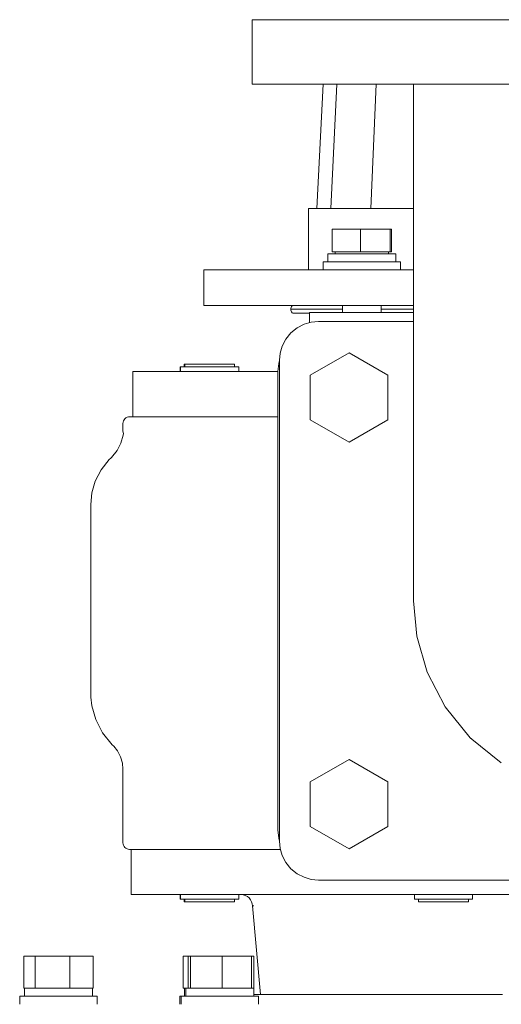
# Model space of a CAD drawing. Header units: millimetres. Extents: x -491 to 509, y -20 to 1095.
# Tile 2 of 5: x -448 to -299, y 408 to 713. Entities that reach past the tile are written whole.
import ezdxf

# ---------------------------------------------------------------- set-up
doc = ezdxf.new("R2010")
doc.units = ezdxf.units.MM
doc.header["$MEASUREMENT"] = 0
doc.layers.add('MATERIAL 1', color=251, linetype='Continuous', true_color=0x505050)
doc.layers.add('MATERIAL 2', color=5, linetype='Continuous', true_color=0x0000ff)

msp = doc.modelspace()

# ---------------------------------------------------------------- linework, layer by layer
at = {"layer": 'MATERIAL 1', "color": 251, "linetype": 'Continuous', "lineweight": 0, "true_color": 0x505050}
for p, q in [((-376.14, 693.25), (-376.14, 713.25)), ((-375.69, 713.25), (-376.14, 713.25)), ((-374.3, 713.25), (-375.69, 713.25)), ((-371.89, 713.25), (-374.3, 713.25)), ((-368.42, 713.25), (-371.89, 713.25)), ((-363.85, 713.25), (-368.42, 713.25)), ((-358.21, 713.25), (-363.85, 713.25)), ((-351.54, 713.25), (-358.21, 713.25)), ((-343.92, 713.25), (-351.54, 713.25)), ((-335.47, 713.25), (-343.92, 713.25)), ((-326.33, 713.25), (-335.47, 713.25)), ((-316.66, 713.25), (-326.33, 713.25)), ((-306.63, 713.25), (-316.66, 713.25)), ((-296.41, 713.25), (-306.63, 713.25)), ((-376.14, 693.25), (-375.69, 693.25)), ((-375.69, 693.25), (-374.3, 693.25)), ((-374.3, 693.25), (-371.89, 693.25)), ((-371.89, 693.25), (-368.42, 693.25)), ((-368.42, 693.25), (-363.85, 693.25)), ((-363.85, 693.25), (-358.21, 693.25)), ((-358.21, 693.25), (-351.54, 693.25)), ((-351.54, 693.25), (-343.92, 693.25)), ((-343.92, 693.25), (-335.47, 693.25)), ((-335.47, 693.25), (-326.33, 693.25)), ((-326.33, 693.25), (-316.66, 693.25)), ((-326.14, 693.25), (-326.14, 605.76)), ((-316.66, 693.25), (-306.63, 693.25)), ((-306.63, 693.25), (-296.41, 693.25)), ((-360.06, 618.9), (-357.82, 619.55)), ((-357.82, 619.55), (-355.64, 619.75)), ((-355.64, 619.75), (-326.14, 619.75)), ((-365.68, 614.31), (-364.12, 616.23)), ((-364.12, 616.23), (-362.21, 617.79)), ((-362.21, 617.79), (-360.06, 618.9)), ((-366.8, 612.16), (-365.68, 614.31)), ((-367.44, 609.93), (-366.8, 612.16)), ((-358.14, 603.18), (-346.14, 610.1)), ((-346.14, 610.1), (-334.14, 603.18)), ((-367.64, 607.75), (-367.44, 609.93)), ((-367.64, 458.75), (-367.64, 607.75)), ((-326.14, 599.24), (-326.14, 605.76)), ((-358.14, 589.32), (-358.14, 603.18)), ((-334.14, 603.18), (-334.14, 589.32)), ((-326.14, 592.56), (-326.14, 599.24)), ((-326.14, 585.8), (-326.14, 592.56)), ((-346.14, 582.39), (-358.14, 589.32)), ((-334.14, 589.32), (-346.14, 582.39)), ((-326.14, 579.07), (-326.14, 585.8)), ((-326.14, 572.45), (-326.14, 579.07)), ((-326.14, 566.08), (-326.14, 572.45)), ((-326.14, 560.05), (-326.14, 566.08)), ((-326.14, 554.48), (-326.14, 560.05)), ((-326.14, 549.46), (-326.14, 554.48)), ((-326.14, 545.07), (-326.14, 549.46)), ((-326.14, 541.35), (-326.14, 545.07)), ((-326.14, 538.34), (-326.14, 541.35)), ((-326.14, 536.05), (-326.14, 538.34)), ((-326.14, 534.46), (-326.14, 536.05)), ((-326.14, 533.54), (-326.14, 534.46)), ((-326.14, 533.54), (-326.14, 533.25)), ((-326.14, 533.25), (-326.14, 533.25)), ((-326.14, 533.25), (-326.14, 533.25)), ((-326.14, 533.25), (-326.14, 533.25)), ((-325.14, 522.33), (-326.14, 533.24)), ((-321.93, 511.17), (-325.14, 522.33)), ((-325.14, 522.33), (-325.14, 522.33)), ((-321.93, 511.16), (-321.93, 511.17)), ((-316.36, 500.41), (-321.93, 511.16)), ((-308.57, 490.82), (-316.36, 500.42)), ((-308.57, 490.82), (-316.36, 500.41)), ((-308.19, 490.51), (-308.57, 490.82)), ((-298.97, 483.03), (-308.57, 490.82)), ((-358.14, 477.18), (-346.14, 484.1)), ((-346.14, 484.1), (-334.14, 477.18)), ((-298.97, 483.03), (-298.97, 483.03)), ((-358.14, 463.32), (-358.14, 477.18)), ((-334.14, 477.18), (-334.14, 463.32)), ((-346.14, 456.39), (-358.14, 463.32)), ((-334.14, 463.32), (-346.14, 456.39)), ((-367.44, 456.56), (-367.64, 458.75)), ((-366.8, 454.33), (-367.44, 456.56)), ((-365.68, 452.18), (-366.8, 454.33)), ((-364.12, 450.26), (-365.68, 452.18)), ((-362.21, 448.7), (-364.12, 450.26)), ((-360.06, 447.59), (-362.21, 448.7)), ((-357.82, 446.95), (-360.06, 447.59)), ((-355.64, 446.75), (-357.82, 446.95)), ((-176.64, 446.75), (-355.64, 446.75))]:
    msp.add_line(p, q, dxfattribs=at)
at = {"layer": 'MATERIAL 2', "color": 5, "linetype": 'Continuous', "lineweight": 0, "true_color": 0x0000ff}
for p, q in [((-356.14, 654.75), (-354.18, 693.25)), ((-351.82, 654.75), (-349.96, 693.25)), ((-339.33, 654.75), (-337.75, 693.25)), ((-358.64, 635.75), (-358.64, 654.75)), ((-358.26, 654.75), (-358.64, 654.75)), ((-357.09, 654.75), (-358.26, 654.75)), ((-355.07, 654.75), (-357.09, 654.75)), ((-352.14, 654.75), (-355.07, 654.75)), ((-348.3, 654.75), (-352.14, 654.75)), ((-343.56, 654.75), (-348.3, 654.75)), ((-337.95, 654.75), (-343.56, 654.75)), ((-331.55, 654.75), (-337.95, 654.75)), ((-326.14, 654.75), (-331.55, 654.75)), ((-351.35, 641.35), (-351.35, 648.34)), ((-342.56, 648.34), (-351.35, 648.34)), ((-333.36, 648.34), (-342.56, 648.34)), ((-342.56, 648.34), (-342.56, 641.35)), ((-332.95, 648.34), (-333.36, 648.34)), ((-333.36, 648.34), (-333.36, 641.35)), ((-332.95, 648.34), (-332.95, 641.35)), ((-352.7, 640.75), (-352.66, 640.75)), ((-352.7, 638.24), (-352.7, 640.75)), ((-352.66, 640.75), (-352.53, 640.75)), ((-352.53, 640.75), (-352.3, 640.75)), ((-352.3, 640.75), (-351.96, 640.75)), ((-351.96, 640.75), (-351.52, 640.75)), ((-351.52, 640.75), (-350.98, 640.75)), ((-351.35, 641.35), (-342.56, 641.35)), ((-350.98, 640.75), (-350.34, 640.75)), ((-350.42, 640.75), (-350.42, 641.35)), ((-350.34, 640.75), (-349.61, 640.75)), ((-349.61, 640.75), (-348.8, 640.75)), ((-348.8, 640.75), (-347.93, 640.75)), ((-347.93, 640.75), (-347, 640.75)), ((-347, 640.75), (-346.04, 640.75)), ((-346.04, 640.75), (-345.06, 640.75)), ((-345.06, 640.75), (-344.07, 640.75)), ((-344.07, 640.75), (-343.1, 640.75)), ((-343.1, 640.75), (-342.15, 640.75)), ((-342.56, 641.35), (-333.36, 641.35)), ((-342.15, 640.75), (-341.2, 640.75)), ((-341.2, 640.75), (-340.23, 640.75)), ((-340.23, 640.75), (-339.25, 640.75)), ((-339.25, 640.75), (-338.27, 640.75)), ((-338.27, 640.75), (-337.31, 640.75)), ((-337.31, 640.75), (-336.38, 640.75)), ((-336.38, 640.75), (-335.5, 640.75)), ((-335.5, 640.75), (-334.69, 640.75)), ((-334.69, 640.75), (-333.96, 640.75)), ((-333.96, 640.75), (-333.32, 640.75)), ((-333.89, 641.35), (-333.89, 640.75)), ((-333.36, 641.35), (-332.95, 641.35)), ((-333.32, 640.75), (-332.78, 640.75)), ((-332.78, 640.75), (-332.34, 640.75)), ((-332.34, 640.75), (-332.01, 640.75)), ((-332.01, 640.75), (-331.78, 640.75)), ((-331.78, 640.75), (-331.65, 640.75)), ((-331.65, 640.75), (-331.6, 640.75)), ((-331.6, 638.24), (-331.6, 640.75)), ((-354.15, 638.24), (-354.09, 638.24)), ((-354.15, 635.75), (-354.15, 638.24)), ((-354.09, 638.24), (-353.91, 638.24)), ((-353.91, 638.24), (-353.62, 638.24)), ((-353.62, 638.24), (-353.22, 638.24)), ((-353.22, 638.24), (-352.73, 638.24)), ((-352.73, 638.24), (-352.15, 638.24)), ((-352.15, 638.24), (-351.46, 638.24)), ((-351.46, 638.24), (-350.68, 638.24)), ((-350.68, 638.24), (-349.8, 638.24)), ((-349.8, 638.24), (-348.83, 638.24)), ((-348.83, 638.24), (-347.8, 638.24)), ((-347.8, 638.24), (-346.71, 638.24)), ((-346.71, 638.24), (-345.59, 638.24)), ((-345.59, 638.24), (-344.44, 638.24)), ((-344.44, 638.24), (-343.29, 638.24)), ((-343.29, 638.24), (-342.15, 638.24)), ((-342.15, 638.24), (-341.07, 638.24)), ((-341.07, 638.24), (-339.97, 638.24)), ((-339.97, 638.24), (-338.85, 638.24)), ((-338.85, 638.24), (-337.74, 638.24)), ((-337.74, 638.24), (-336.64, 638.24)), ((-336.64, 638.24), (-335.59, 638.24)), ((-335.59, 638.24), (-334.59, 638.24)), ((-334.59, 638.24), (-333.67, 638.24)), ((-333.67, 638.24), (-332.84, 638.24)), ((-332.84, 638.24), (-332.11, 638.24)), ((-332.11, 638.24), (-331.49, 638.24)), ((-331.49, 638.24), (-331, 638.24)), ((-331, 638.24), (-330.62, 638.24)), ((-330.62, 638.24), (-330.35, 638.24)), ((-330.35, 638.24), (-330.2, 638.24)), ((-330.2, 638.24), (-330.15, 638.24)), ((-330.15, 638.24), (-330.15, 635.75)), ((-391.14, 635.75), (-391.14, 624.75)), ((-390.63, 635.75), (-391.14, 635.75)), ((-389.05, 635.75), (-390.63, 635.75)), ((-386.31, 635.75), (-389.05, 635.75)), ((-382.36, 635.75), (-386.31, 635.75)), ((-377.17, 635.75), (-382.36, 635.75)), ((-370.76, 635.75), (-377.17, 635.75)), ((-363.18, 635.75), (-370.76, 635.75)), ((-354.53, 635.75), (-363.18, 635.75)), ((-344.93, 635.75), (-354.53, 635.75)), ((-354.15, 635.75), (-354.1, 635.75)), ((-354.1, 635.75), (-353.95, 635.75)), ((-353.95, 635.75), (-353.69, 635.75)), ((-353.69, 635.75), (-353.31, 635.75)), ((-353.31, 635.75), (-352.81, 635.75)), ((-352.81, 635.75), (-352.2, 635.75)), ((-352.2, 635.75), (-351.47, 635.75)), ((-351.47, 635.75), (-350.64, 635.75)), ((-350.64, 635.75), (-349.72, 635.75)), ((-349.72, 635.75), (-348.72, 635.75)), ((-348.72, 635.75), (-347.66, 635.75)), ((-348.13, 635.75), (-348.13, 635.75)), ((-347.66, 635.75), (-346.57, 635.75)), ((-346.57, 635.75), (-345.45, 635.75)), ((-345.45, 635.75), (-344.34, 635.75)), ((-334.54, 635.75), (-344.93, 635.75)), ((-344.34, 635.75), (-343.23, 635.75)), ((-343.23, 635.75), (-342.15, 635.75)), ((-342.15, 635.75), (-341.07, 635.75)), ((-341.07, 635.75), (-339.97, 635.75)), ((-339.97, 635.75), (-338.85, 635.75)), ((-338.85, 635.75), (-337.74, 635.75)), ((-337.74, 635.75), (-336.64, 635.75)), ((-336.64, 635.75), (-335.59, 635.75)), ((-336.18, 635.75), (-336.18, 635.75)), ((-335.59, 635.75), (-334.59, 635.75)), ((-334.59, 635.75), (-333.67, 635.75)), ((-326.14, 635.75), (-334.54, 635.75)), ((-333.67, 635.75), (-332.84, 635.75)), ((-332.84, 635.75), (-332.11, 635.75)), ((-332.11, 635.75), (-331.49, 635.75)), ((-331.49, 635.75), (-331, 635.75)), ((-331, 635.75), (-330.62, 635.75)), ((-330.62, 635.75), (-330.35, 635.75)), ((-330.35, 635.75), (-330.2, 635.75)), ((-330.2, 635.75), (-330.15, 635.75)), ((-391.14, 624.75), (-390.63, 624.75)), ((-390.63, 624.75), (-389.05, 624.75)), ((-389.05, 624.75), (-386.31, 624.75)), ((-386.31, 624.75), (-382.36, 624.75)), ((-382.36, 624.75), (-377.17, 624.75)), ((-377.17, 624.75), (-370.76, 624.75)), ((-370.76, 624.75), (-363.18, 624.75)), ((-364.14, 623.54), (-364.12, 623.82)), ((-364.14, 623.54), (-363.75, 623.54)), ((-364.14, 623.54), (-364.12, 623.27)), ((-364.04, 624.1), (-364.12, 623.82)), ((-364.12, 623.27), (-364.04, 622.99)), ((-363.9, 624.37), (-364.04, 624.1)), ((-364.04, 622.99), (-363.9, 622.72)), ((-363.7, 624.61), (-363.9, 624.37)), ((-363.9, 622.72), (-363.7, 622.48)), ((-363.75, 623.54), (-362.51, 623.54)), ((-363.54, 624.75), (-363.7, 624.61)), ((-363.54, 622.34), (-363.7, 622.48)), ((-363.05, 622.34), (-363.54, 622.34)), ((-363.18, 624.75), (-354.53, 624.75)), ((-361.59, 622.34), (-363.05, 622.34)), ((-362.51, 623.54), (-360.36, 623.54)), ((-359.21, 622.34), (-361.59, 622.34)), ((-360.36, 623.54), (-357.26, 623.54)), ((-358.36, 622.34), (-359.21, 622.34)), ((-358.36, 619.39), (-358.36, 622.58)), ((-358.29, 622.58), (-358.36, 622.58)), ((-358.09, 622.58), (-358.29, 622.58)), ((-357.77, 622.58), (-358.09, 622.58)), ((-357.32, 622.58), (-357.77, 622.58)), ((-356.77, 622.58), (-357.32, 622.58)), ((-357.26, 623.54), (-353.19, 623.54)), ((-356.13, 622.58), (-356.77, 622.58)), ((-355.42, 622.58), (-356.13, 622.58)), ((-354.66, 622.58), (-355.42, 622.58)), ((-353.82, 622.58), (-354.66, 622.58)), ((-354.53, 624.75), (-344.93, 624.75)), ((-352.88, 622.58), (-353.82, 622.58)), ((-353.19, 623.54), (-348.17, 623.54)), ((-351.85, 622.58), (-352.88, 622.58)), ((-350.74, 622.58), (-351.85, 622.58)), ((-349.55, 622.58), (-350.74, 622.58)), ((-348.3, 622.58), (-349.55, 622.58)), ((-347.02, 622.58), (-348.3, 622.58)), ((-348.17, 623.54), (-348.13, 623.54)), ((-348.13, 622.58), (-348.13, 624.75)), ((-345.71, 622.58), (-347.02, 622.58)), ((-344.41, 622.58), (-345.71, 622.58)), ((-344.93, 624.75), (-334.54, 624.75)), ((-343.12, 622.58), (-344.41, 622.58)), ((-341.87, 622.58), (-343.12, 622.58)), ((-340.69, 622.58), (-341.87, 622.58)), ((-339.57, 622.58), (-340.69, 622.58)), ((-338.54, 622.58), (-339.57, 622.58)), ((-337.61, 622.58), (-338.54, 622.58)), ((-336.77, 622.58), (-337.61, 622.58)), ((-330.56, 622.58), (-336.77, 622.58)), ((-336.18, 622.58), (-336.18, 624.75)), ((-336.18, 623.54), (-335.44, 623.54)), ((-335.44, 623.54), (-327.91, 623.54)), ((-334.54, 624.75), (-326.14, 624.75)), ((-330.04, 622.58), (-330.56, 622.58)), ((-328.96, 622.58), (-330.04, 622.58)), ((-327.83, 622.58), (-328.96, 622.58)), ((-327.91, 623.54), (-326.14, 623.54)), ((-326.73, 622.58), (-327.83, 622.58)), ((-326.73, 622.58), (-326.14, 622.58)), ((-367.91, 606.79), (-367.64, 607.72)), ((-413.14, 604.25), (-412.54, 604.25)), ((-413.14, 590.26), (-413.14, 604.25)), ((-412.54, 604.25), (-410.68, 604.25)), ((-410.68, 604.25), (-407.46, 604.25)), ((-407.46, 604.25), (-402.82, 604.25)), ((-402.82, 604.25), (-396.72, 604.25)), ((-398.48, 605.75), (-398.45, 605.75)), ((-398.48, 605.75), (-398.48, 604.25)), ((-398.48, 604.25), (-398.45, 604.25)), ((-398.45, 605.75), (-398.33, 605.75)), ((-398.45, 604.25), (-398.33, 604.25)), ((-398.33, 605.75), (-398.3, 605.75)), ((-398.33, 604.25), (-398.3, 604.25)), ((-398.3, 605.75), (-398.25, 605.75)), ((-398.3, 604.25), (-398.3, 605.75)), ((-398.3, 604.25), (-398.25, 604.25)), ((-398.25, 605.75), (-398.12, 605.75)), ((-398.25, 604.25), (-398.12, 604.25)), ((-398.12, 605.75), (-397.91, 605.75)), ((-398.12, 604.25), (-397.91, 604.25)), ((-397.91, 605.75), (-397.62, 605.75)), ((-397.91, 604.25), (-397.62, 604.25)), ((-397.62, 605.75), (-397.25, 605.75)), ((-397.62, 604.25), (-397.25, 604.25)), ((-397.25, 605.75), (-396.8, 605.75)), ((-397.25, 604.25), (-396.8, 604.25)), ((-397.18, 606.58), (-397.15, 606.58)), ((-397.18, 606.58), (-397.18, 605.75)), ((-397.15, 606.58), (-397.05, 606.58)), ((-397.05, 606.58), (-397, 606.58)), ((-397, 606.58), (-396.96, 606.58)), ((-397, 605.75), (-397, 606.58)), ((-396.96, 606.58), (-396.84, 606.58)), ((-396.84, 606.58), (-396.67, 606.58)), ((-396.8, 605.75), (-396.27, 605.75)), ((-396.8, 604.25), (-396.27, 604.25)), ((-396.72, 604.25), (-389.18, 604.25)), ((-396.67, 606.58), (-396.42, 606.58)), ((-396.42, 606.58), (-396.1, 606.58)), ((-396.27, 605.75), (-395.66, 605.75)), ((-396.27, 604.25), (-395.66, 604.25)), ((-396.1, 606.58), (-395.72, 606.58)), ((-395.72, 606.58), (-395.26, 606.58)), ((-395.66, 605.75), (-394.99, 605.75)), ((-395.66, 604.25), (-394.99, 604.25)), ((-395.26, 606.58), (-394.74, 606.58)), ((-394.99, 605.75), (-394.27, 605.75)), ((-394.99, 604.25), (-394.27, 604.25)), ((-394.74, 606.58), (-394.17, 606.58)), ((-394.27, 605.75), (-393.5, 605.75)), ((-394.27, 604.25), (-393.5, 604.25)), ((-394.17, 606.58), (-393.55, 606.58)), ((-394.07, 604.25), (-394.07, 604.25)), ((-393.88, 604.25), (-393.88, 604.25)), ((-393.55, 606.58), (-392.89, 606.58)), ((-393.5, 605.75), (-392.71, 605.75)), ((-393.5, 604.25), (-392.71, 604.25)), ((-392.89, 606.58), (-392.21, 606.58)), ((-392.71, 605.75), (-391.9, 605.75)), ((-392.71, 604.25), (-391.9, 604.25)), ((-392.21, 606.58), (-391.52, 606.58)), ((-391.9, 605.75), (-391.07, 605.75)), ((-391.9, 604.25), (-391.07, 604.25)), ((-391.52, 606.58), (-390.82, 606.58)), ((-391.07, 605.75), (-390.22, 605.75)), ((-391.07, 604.25), (-390.22, 604.25)), ((-390.82, 606.58), (-390.08, 606.58)), ((-390.22, 605.75), (-389.34, 605.75)), ((-390.22, 604.25), (-389.34, 604.25)), ((-390.08, 606.58), (-389.33, 606.58)), ((-389.34, 605.75), (-388.44, 605.75)), ((-389.34, 604.25), (-388.44, 604.25)), ((-389.33, 606.58), (-388.57, 606.58)), ((-389.18, 604.25), (-380.26, 604.25)), ((-388.57, 606.58), (-387.81, 606.58)), ((-388.44, 605.75), (-387.55, 605.75)), ((-388.44, 604.25), (-387.55, 604.25)), ((-387.81, 606.58), (-387.06, 606.58)), ((-387.55, 605.75), (-386.68, 605.75)), ((-387.55, 604.25), (-386.68, 604.25)), ((-387.06, 606.58), (-386.33, 606.58)), ((-386.68, 605.75), (-385.83, 605.75)), ((-386.68, 604.25), (-385.83, 604.25)), ((-386.33, 606.58), (-385.64, 606.58)), ((-385.83, 605.75), (-385.02, 605.75)), ((-385.83, 604.25), (-385.02, 604.25)), ((-385.64, 606.58), (-384.99, 606.58)), ((-385.02, 605.75), (-384.26, 605.75)), ((-385.02, 604.25), (-384.26, 604.25)), ((-384.99, 606.58), (-384.39, 606.58)), ((-384.71, 604.25), (-384.71, 604.25)), ((-384.39, 606.58), (-383.85, 606.58)), ((-384.26, 605.75), (-383.56, 605.75)), ((-384.26, 604.25), (-383.56, 604.25)), ((-383.85, 606.58), (-382.95, 606.58)), ((-383.56, 605.75), (-382.93, 605.75)), ((-383.56, 604.25), (-382.93, 604.25)), ((-382.95, 606.58), (-382.56, 606.58)), ((-382.93, 605.75), (-382.39, 605.75)), ((-382.93, 604.25), (-382.39, 604.25)), ((-382.56, 606.58), (-382.23, 606.58)), ((-382.39, 605.75), (-381.88, 605.75)), ((-382.39, 604.25), (-381.88, 604.25)), ((-382.23, 606.58), (-381.96, 606.58)), ((-381.96, 606.58), (-381.76, 606.58)), ((-381.88, 605.75), (-381.43, 605.75)), ((-381.88, 604.25), (-381.43, 604.25)), ((-381.76, 606.58), (-381.64, 606.58)), ((-381.64, 606.58), (-381.6, 606.58)), ((-381.6, 605.75), (-381.6, 606.58)), ((-381.43, 605.75), (-381.04, 605.75)), ((-381.43, 604.25), (-381.04, 604.25)), ((-381.04, 605.75), (-380.72, 605.75)), ((-381.04, 604.25), (-380.72, 604.25)), ((-380.72, 605.75), (-380.49, 605.75)), ((-380.72, 604.25), (-380.49, 604.25)), ((-380.49, 605.75), (-380.34, 605.75)), ((-380.49, 604.25), (-380.34, 604.25)), ((-380.34, 605.75), (-380.3, 605.75)), ((-380.34, 604.25), (-380.3, 604.25)), ((-380.3, 604.25), (-380.3, 605.75)), ((-380.26, 604.25), (-370.08, 604.25)), ((-370.08, 604.25), (-368.14, 604.25)), ((-368.14, 604.25), (-367.91, 606.79)), ((-368.14, 462.25), (-368.14, 604.25)), ((-416.1, 588.58), (-416, 588.96)), ((-416, 588.96), (-415.81, 589.33)), ((-415.81, 589.33), (-415.54, 589.65)), ((-415.54, 589.65), (-415.22, 589.92)), ((-415.22, 589.92), (-414.85, 590.1)), ((-414.85, 590.1), (-414.47, 590.21)), ((-414.47, 590.21), (-414.1, 590.25)), ((-414.1, 590.25), (-413.51, 590.25)), ((-413.51, 590.25), (-411.63, 590.25)), ((-413.14, 590.26), (-412.54, 590.26)), ((-412.54, 590.26), (-410.68, 590.26)), ((-411.63, 590.25), (-408.39, 590.25)), ((-410.68, 590.26), (-407.46, 590.26)), ((-408.39, 590.25), (-403.72, 590.25)), ((-407.46, 590.26), (-402.82, 590.26)), ((-403.72, 590.25), (-397.57, 590.25)), ((-402.82, 590.26), (-396.72, 590.26)), ((-397.57, 590.25), (-389.99, 590.25)), ((-396.72, 590.26), (-389.18, 590.26)), ((-389.99, 590.25), (-381.01, 590.25)), ((-389.18, 590.26), (-380.26, 590.26)), ((-381.01, 590.25), (-370.77, 590.25)), ((-380.89, 590.26), (-380.89, 590.26)), ((-379.65, 590.26), (-380.63, 590.25)), ((-380.26, 590.26), (-370.08, 590.26)), ((-377.12, 590.26), (-379.8, 590.25)), ((-379.65, 590.26), (-379.65, 590.26)), ((-370.77, 590.25), (-368.14, 590.25)), ((-370.08, 590.26), (-368.14, 590.26)), ((-416.1, 588.58), (-416.14, 588.21)), ((-416.14, 585.81), (-416.14, 588.21)), ((-416.14, 585.81), (-416, 585.02)), ((-416.14, 585.81), (-416.14, 585.81)), ((-416.08, 584.51), (-416.78, 582.09)), ((-416, 585.02), (-416.08, 584.51)), ((-416.08, 584.51), (-416.08, 584.51)), ((-416.08, 584.51), (-416.08, 584.51)), ((-417.99, 579.76), (-419.67, 577.68)), ((-416.78, 582.09), (-417.99, 579.76)), ((-422.93, 573.85), (-420.38, 576.99)), ((-419.95, 577.4), (-420.38, 576.99)), ((-419.67, 577.68), (-419.95, 577.4)), ((-424.76, 570.33), (-422.93, 573.85)), ((-425.81, 566.67), (-424.76, 570.33)), ((-426.14, 563.09), (-425.81, 566.67)), ((-426.14, 503.4), (-426.14, 563.09)), ((-425.8, 500.68), (-426.14, 503.4)), ((-424.58, 496.42), (-425.8, 500.68)), ((-422.46, 492.32), (-424.58, 496.42)), ((-419.48, 488.67), (-422.46, 492.32)), ((-419.48, 488.67), (-419, 488.2)), ((-419, 488.2), (-417.83, 486.72)), ((-417.83, 486.72), (-416.87, 484.86)), ((-416.87, 484.86), (-416.31, 482.93)), ((-416.14, 481.04), (-416.31, 482.93)), ((-416.14, 458.25), (-416.14, 481.04)), ((-367.9, 459.7), (-368.14, 462.25)), ((-416.11, 457.88), (-416.14, 458.25)), ((-416, 457.51), (-416.11, 457.88)), ((-415.81, 457.15), (-416, 457.51)), ((-367.64, 458.77), (-367.9, 459.7)), ((-415.55, 456.83), (-415.81, 457.15)), ((-415.23, 456.57), (-415.55, 456.83)), ((-414.87, 456.39), (-415.23, 456.57)), ((-414.5, 456.28), (-414.87, 456.39)), ((-414.14, 456.25), (-414.5, 456.28)), ((-413.54, 456.25), (-414.14, 456.25)), ((-413.64, 456.25), (-413.04, 456.25)), ((-413.64, 442.25), (-413.64, 456.25)), ((-411.67, 456.25), (-413.54, 456.25)), ((-413.04, 456.25), (-411.18, 456.25)), ((-408.43, 456.25), (-411.67, 456.25)), ((-411.18, 456.25), (-407.94, 456.25)), ((-403.75, 456.25), (-408.43, 456.25)), ((-407.94, 456.25), (-403.28, 456.25)), ((-397.6, 456.25), (-403.75, 456.25)), ((-403.28, 456.25), (-397.16, 456.25)), ((-390.01, 456.25), (-397.6, 456.25)), ((-397.16, 456.25), (-389.6, 456.25)), ((-381.04, 456.25), (-390.01, 456.25)), ((-389.6, 456.25), (-380.65, 456.25)), ((-384.14, 456.25), (-384.14, 456.25)), ((-370.79, 456.25), (-381.04, 456.25)), ((-380.65, 456.25), (-370.44, 456.25)), ((-367.35, 456.25), (-370.79, 456.25)), ((-370.44, 456.25), (-367.35, 456.25)), ((-413.64, 442.25), (-413.04, 442.25)), ((-413.04, 442.25), (-411.18, 442.25)), ((-411.18, 442.25), (-407.94, 442.25)), ((-407.94, 442.25), (-403.28, 442.25)), ((-403.28, 442.25), (-397.16, 442.25)), ((-398.48, 442.25), (-398.48, 440.86)), ((-398.45, 440.86), (-398.48, 440.86)), ((-398.33, 440.86), (-398.45, 440.86)), ((-398.3, 440.86), (-398.33, 440.86)), ((-398.3, 442.25), (-398.3, 440.86)), ((-398.25, 440.86), (-398.3, 440.86)), ((-398.11, 440.86), (-398.25, 440.86)), ((-397.87, 440.86), (-398.11, 440.86)), ((-397.56, 440.86), (-397.87, 440.86)), ((-397.17, 440.86), (-397.56, 440.86)), ((-397.18, 440.02), (-397.18, 440.86)), ((-397.15, 440.02), (-397.18, 440.02)), ((-396.71, 440.86), (-397.17, 440.86)), ((-397.16, 442.25), (-389.6, 442.25)), ((-397.05, 440.02), (-397.15, 440.02)), ((-397, 440.02), (-397.05, 440.02)), ((-397, 440.86), (-397, 440.02)), ((-396.95, 440.02), (-397, 440.02)), ((-396.83, 440.02), (-396.95, 440.02)), ((-396.63, 440.02), (-396.83, 440.02)), ((-396.21, 440.86), (-396.71, 440.86)), ((-396.36, 440.02), (-396.63, 440.02)), ((-396.03, 440.02), (-396.36, 440.02)), ((-395.66, 440.86), (-396.21, 440.86)), ((-395.64, 440.02), (-396.03, 440.02)), ((-395.06, 440.86), (-395.66, 440.86)), ((-394.74, 440.02), (-395.64, 440.02)), ((-394.4, 440.86), (-395.06, 440.86)), ((-393.66, 440.02), (-394.74, 440.02)), ((-393.66, 440.86), (-394.4, 440.86)), ((-392.87, 440.86), (-393.66, 440.86)), ((-393.03, 440.02), (-393.66, 440.02)), ((-392.35, 440.02), (-393.03, 440.02)), ((-392.03, 440.86), (-392.87, 440.86)), ((-391.63, 440.02), (-392.35, 440.02)), ((-391.14, 440.86), (-392.03, 440.86)), ((-390.87, 440.02), (-391.63, 440.02)), ((-390.23, 440.86), (-391.14, 440.86)), ((-390.09, 440.02), (-390.87, 440.02)), ((-389.3, 440.86), (-390.23, 440.86)), ((-389.3, 440.02), (-390.09, 440.02)), ((-389.6, 442.25), (-380.65, 442.25)), ((-388.37, 440.86), (-389.3, 440.86)), ((-388.5, 440.02), (-389.3, 440.02)), ((-387.72, 440.02), (-388.5, 440.02)), ((-387.45, 440.86), (-388.37, 440.86)), ((-386.96, 440.02), (-387.72, 440.02)), ((-386.57, 440.86), (-387.45, 440.86)), ((-386.24, 440.02), (-386.96, 440.02)), ((-385.72, 440.86), (-386.57, 440.86)), ((-385.56, 440.02), (-386.24, 440.02)), ((-384.93, 440.86), (-385.72, 440.86)), ((-384.93, 440.02), (-385.56, 440.02)), ((-384.2, 440.86), (-384.93, 440.86)), ((-383.85, 440.02), (-384.93, 440.02)), ((-383.53, 440.86), (-384.2, 440.86)), ((-382.95, 440.02), (-383.85, 440.02)), ((-382.93, 440.86), (-383.53, 440.86)), ((-382.56, 440.02), (-382.95, 440.02)), ((-382.39, 440.86), (-382.93, 440.86)), ((-382.23, 440.02), (-382.56, 440.02)), ((-381.88, 440.86), (-382.39, 440.86)), ((-381.96, 440.02), (-382.23, 440.02)), ((-381.76, 440.02), (-381.96, 440.02)), ((-381.43, 440.86), (-381.88, 440.86)), ((-381.64, 440.02), (-381.76, 440.02)), ((-381.6, 440.02), (-381.64, 440.02)), ((-381.6, 440.02), (-381.6, 440.86)), ((-381.04, 440.86), (-381.43, 440.86)), ((-380.72, 440.86), (-381.04, 440.86)), ((-380.49, 440.86), (-380.72, 440.86)), ((-380.65, 442.25), (-370.44, 442.25)), ((-380.34, 440.86), (-380.49, 440.86)), ((-380.3, 440.86), (-380.34, 440.86)), ((-380.3, 440.86), (-380.3, 442.25)), ((-379.56, 442.25), (-378.92, 442.19)), ((-378.26, 442), (-378.92, 442.19)), ((-377.63, 441.68), (-378.26, 442)), ((-377.07, 441.22), (-377.63, 441.68)), ((-376.62, 440.66), (-377.07, 441.22)), ((-376.29, 440.03), (-376.62, 440.66)), ((-376.1, 439.37), (-376.29, 440.03)), ((-376.04, 438.74), (-376.1, 439.37)), ((-370.44, 442.25), (-359.11, 442.25)), ((-359.11, 442.25), (-346.85, 442.25)), ((-346.85, 442.25), (-333.88, 442.25)), ((-333.88, 442.25), (-320.43, 442.25)), ((-325.88, 442.25), (-325.88, 440.86)), ((-325.84, 440.86), (-325.88, 440.86)), ((-325.73, 440.86), (-325.84, 440.86)), ((-325.53, 440.86), (-325.73, 440.86)), ((-325.24, 440.86), (-325.53, 440.86)), ((-324.87, 440.86), (-325.24, 440.86)), ((-324.41, 440.86), (-324.87, 440.86)), ((-324.58, 440.86), (-324.58, 440.02)), ((-324.54, 440.02), (-324.58, 440.02)), ((-324.45, 440.02), (-324.54, 440.02)), ((-324.28, 440.02), (-324.45, 440.02)), ((-323.86, 440.86), (-324.41, 440.86)), ((-324.03, 440.02), (-324.28, 440.02)), ((-323.72, 440.02), (-324.03, 440.02)), ((-323.24, 440.86), (-323.86, 440.86)), ((-323.32, 440.02), (-323.72, 440.02)), ((-322.85, 440.02), (-323.32, 440.02)), ((-322.55, 440.86), (-323.24, 440.86)), ((-322.32, 440.02), (-322.85, 440.02)), ((-321.8, 440.86), (-322.55, 440.86)), ((-321.73, 440.02), (-322.32, 440.02)), ((-321.01, 440.86), (-321.8, 440.86)), ((-321.09, 440.02), (-321.73, 440.02)), ((-320.41, 440.02), (-321.09, 440.02)), ((-320.19, 440.86), (-321.01, 440.86)), ((-320.43, 442.25), (-306.72, 442.25)), ((-319.71, 440.02), (-320.41, 440.02)), ((-319.35, 440.86), (-320.19, 440.86)), ((-318.99, 440.02), (-319.71, 440.02)), ((-318.51, 440.86), (-319.35, 440.86)), ((-318.28, 440.02), (-318.99, 440.02)), ((-317.68, 440.86), (-318.51, 440.86)), ((-317.57, 440.02), (-318.28, 440.02)), ((-316.88, 440.86), (-317.68, 440.86)), ((-316.88, 440.02), (-317.57, 440.02)), ((-316.07, 440.86), (-316.88, 440.86)), ((-316.18, 440.02), (-316.88, 440.02)), ((-315.47, 440.02), (-316.18, 440.02)), ((-315.24, 440.86), (-316.07, 440.86)), ((-314.76, 440.02), (-315.47, 440.02)), ((-314.4, 440.86), (-315.24, 440.86)), ((-314.04, 440.02), (-314.76, 440.02)), ((-313.56, 440.86), (-314.4, 440.86)), ((-313.34, 440.02), (-314.04, 440.02)), ((-312.74, 440.86), (-313.56, 440.86)), ((-312.66, 440.02), (-313.34, 440.02)), ((-311.95, 440.86), (-312.74, 440.86)), ((-312.02, 440.02), (-312.66, 440.02)), ((-311.43, 440.02), (-312.02, 440.02)), ((-311.2, 440.86), (-311.95, 440.86)), ((-310.9, 440.02), (-311.43, 440.02)), ((-310.51, 440.86), (-311.2, 440.86)), ((-310.43, 440.02), (-310.9, 440.02)), ((-309.89, 440.86), (-310.51, 440.86)), ((-310.04, 440.02), (-310.43, 440.02)), ((-309.72, 440.02), (-310.04, 440.02)), ((-309.34, 440.86), (-309.89, 440.86)), ((-309.47, 440.02), (-309.72, 440.02)), ((-309.3, 440.02), (-309.47, 440.02)), ((-308.88, 440.86), (-309.34, 440.86)), ((-309.21, 440.02), (-309.3, 440.02)), ((-309.18, 440.02), (-309.21, 440.02)), ((-309.18, 440.02), (-309.18, 440.86)), ((-308.51, 440.86), (-308.88, 440.86)), ((-308.22, 440.86), (-308.51, 440.86)), ((-308.03, 440.86), (-308.22, 440.86)), ((-307.91, 440.86), (-308.03, 440.86)), ((-307.88, 440.86), (-307.91, 440.86)), ((-307.88, 440.86), (-307.88, 442.25)), ((-306.72, 442.25), (-292.98, 442.25)), ((-376.04, 438.74), (-375.6, 438.74)), ((-376.04, 438.74), (-373.51, 411.25)), ((-443.39, 423.21), (-446.89, 423.21)), ((-446.89, 423.21), (-446.89, 413.25)), ((-432.64, 423.21), (-443.39, 423.21)), ((-443.39, 423.21), (-443.39, 413.25)), ((-425.38, 423.21), (-432.64, 423.21)), ((-432.64, 423.21), (-432.64, 413.25)), ((-425.38, 423.21), (-425.38, 413.25)), ((-395.96, 423.21), (-397.51, 423.21)), ((-397.51, 423.21), (-397.51, 413.25)), ((-395.27, 423.21), (-395.96, 423.21)), ((-395.96, 423.21), (-395.96, 413.25)), ((-385.45, 423.21), (-395.27, 423.21)), ((-395.27, 423.21), (-395.27, 413.25)), ((-376.31, 423.21), (-385.45, 423.21)), ((-385.45, 423.21), (-385.45, 413.25)), ((-375.61, 423.21), (-376.31, 423.21)), ((-376.31, 423.21), (-376.31, 413.25)), ((-375.61, 413.25), (-375.61, 423.21)), ((-446.89, 413.25), (-446.69, 413.25)), ((-446.69, 413.25), (-446.51, 413.25)), ((-446.69, 413.25), (-446.69, 410.75)), ((-446.51, 413.25), (-445.95, 413.25)), ((-445.95, 413.25), (-444.97, 413.25)), ((-444.97, 413.25), (-444.33, 413.25)), ((-444.33, 413.25), (-443.68, 413.25)), ((-443.68, 413.25), (-443.39, 413.25)), ((-443.39, 413.25), (-442.48, 413.25)), ((-442.48, 413.25), (-441.91, 413.25)), ((-441.91, 413.25), (-440.02, 413.25)), ((-440.02, 413.25), (-438.06, 413.25)), ((-438.06, 413.25), (-436.14, 413.25)), ((-436.14, 413.25), (-434.22, 413.25)), ((-434.22, 413.25), (-433.62, 413.25)), ((-433.62, 413.25), (-432.64, 413.25)), ((-432.64, 413.25), (-432, 413.25)), ((-432, 413.25), (-430.37, 413.25)), ((-430.37, 413.25), (-429.49, 413.25)), ((-429.49, 413.25), (-428.68, 413.25)), ((-428.68, 413.25), (-427.95, 413.25)), ((-427.95, 413.25), (-427.31, 413.25)), ((-427.31, 413.25), (-426.33, 413.25)), ((-426.33, 413.25), (-426.06, 413.25)), ((-426.06, 413.25), (-425.38, 413.25)), ((-425.59, 410.75), (-425.59, 413.25)), ((-397.51, 413.25), (-396.95, 413.25)), ((-397.11, 410.75), (-397.11, 413.25)), ((-396.95, 413.25), (-396.88, 413.25)), ((-396.88, 413.25), (-396.68, 413.25)), ((-396.68, 413.25), (-396.46, 413.25)), ((-396.68, 410.75), (-396.68, 413.25)), ((-396.46, 413.25), (-395.82, 413.25)), ((-395.82, 413.25), (-395.34, 413.25)), ((-395.34, 413.25), (-395.27, 413.25)), ((-395.27, 413.25), (-394.38, 413.25)), ((-394.38, 413.25), (-393.6, 413.25)), ((-393.6, 413.25), (-392.11, 413.25)), ((-392.11, 413.25), (-390.33, 413.25)), ((-390.33, 413.25), (-388.3, 413.25)), ((-388.3, 413.25), (-386.28, 413.25)), ((-386.28, 413.25), (-385.45, 413.25)), ((-385.45, 413.25), (-384.61, 413.25)), ((-384.61, 413.25), (-383.98, 413.25)), ((-383.98, 413.25), (-381.95, 413.25)), ((-381.95, 413.25), (-380.16, 413.25)), ((-380.16, 413.25), (-378.68, 413.25)), ((-378.68, 413.25), (-377.45, 413.25)), ((-377.45, 413.25), (-377.14, 413.25)), ((-377.14, 413.25), (-376.31, 413.25)), ((-376.31, 413.25), (-375.81, 413.25)), ((-375.81, 413.25), (-375.59, 413.25)), ((-375.59, 410.75), (-375.59, 413.25)), ((-448.13, 410.75), (-447.93, 410.75)), ((-448.13, 410.75), (-448.13, 408.25)), ((-447.93, 410.75), (-447.67, 410.75)), ((-447.67, 410.75), (-447.29, 410.75)), ((-447.29, 410.75), (-446.79, 410.75)), ((-446.79, 410.75), (-446.18, 410.75)), ((-446.18, 410.75), (-445.45, 410.75)), ((-445.45, 410.75), (-444.62, 410.75)), ((-444.62, 410.75), (-443.7, 410.75)), ((-443.7, 410.75), (-442.7, 410.75)), ((-442.7, 410.75), (-441.65, 410.75)), ((-441.65, 410.75), (-440.55, 410.75)), ((-440.55, 410.75), (-439.44, 410.75)), ((-439.44, 410.75), (-438.32, 410.75)), ((-438.32, 410.75), (-436.14, 410.75)), ((-436.14, 410.75), (-433.96, 410.75)), ((-433.96, 410.75), (-432.84, 410.75)), ((-432.84, 410.75), (-431.72, 410.75)), ((-431.72, 410.75), (-430.63, 410.75)), ((-430.63, 410.75), (-429.57, 410.75)), ((-429.57, 410.75), (-428.58, 410.75)), ((-428.58, 410.75), (-427.66, 410.75)), ((-427.66, 410.75), (-426.83, 410.75)), ((-426.83, 410.75), (-426.1, 410.75)), ((-426.1, 410.75), (-425.48, 410.75)), ((-425.48, 410.75), (-424.98, 410.75)), ((-424.98, 410.75), (-424.61, 410.75)), ((-424.61, 410.75), (-424.34, 410.75)), ((-424.34, 410.75), (-424.14, 410.75)), ((-424.14, 410.75), (-424.14, 408.25)), ((-398.56, 410.75), (-398.49, 410.75)), ((-398.56, 408.25), (-398.56, 410.75)), ((-398.49, 410.75), (-398.3, 410.75)), ((-398.3, 410.75), (-398.13, 410.75)), ((-398.13, 410.75), (-398.07, 410.75)), ((-398.13, 410.75), (-398.13, 408.25)), ((-398.07, 410.75), (-397.88, 410.75)), ((-397.88, 410.75), (-397.57, 410.75)), ((-397.57, 410.75), (-397.15, 410.75)), ((-397.15, 410.75), (-396.02, 410.75)), ((-396.02, 410.75), (-394.62, 410.75)), ((-394.62, 410.75), (-392.93, 410.75)), ((-392.93, 410.75), (-390.9, 410.75)), ((-390.9, 410.75), (-389.78, 410.75)), ((-389.78, 410.75), (-388.59, 410.75)), ((-388.59, 410.75), (-387.38, 410.75)), ((-387.38, 410.75), (-386.14, 410.75)), ((-386.14, 410.75), (-384.9, 410.75)), ((-384.9, 410.75), (-383.68, 410.75)), ((-383.68, 410.75), (-382.5, 410.75)), ((-382.5, 410.75), (-381.37, 410.75)), ((-381.37, 410.75), (-379.34, 410.75)), ((-379.34, 410.75), (-377.65, 410.75)), ((-377.65, 410.75), (-376.25, 410.75)), ((-376.25, 410.75), (-375.13, 410.75)), ((-374.12, 411.25), (-375.59, 411.25)), ((-375.13, 410.75), (-374.71, 410.75)), ((-374.71, 410.75), (-374.4, 410.75)), ((-374.4, 410.75), (-374.2, 410.75)), ((-374.2, 410.75), (-374.14, 410.75)), ((-374.14, 408.25), (-374.14, 410.75)), ((-371.54, 411.25), (-374.12, 411.25)), ((-367.89, 411.25), (-371.54, 411.25)), ((-363.19, 411.25), (-367.89, 411.25)), ((-357.51, 411.25), (-363.19, 411.25)), ((-350.93, 411.25), (-357.51, 411.25)), ((-343.56, 411.25), (-350.93, 411.25)), ((-335.55, 411.25), (-343.56, 411.25)), ((-327.03, 411.25), (-335.55, 411.25)), ((-318.12, 411.25), (-327.03, 411.25)), ((-308.63, 411.25), (-318.12, 411.25)), ((-298.56, 411.25), (-308.63, 411.25))]:
    msp.add_line(p, q, dxfattribs=at)

doc.saveas('drawing.dxf')
